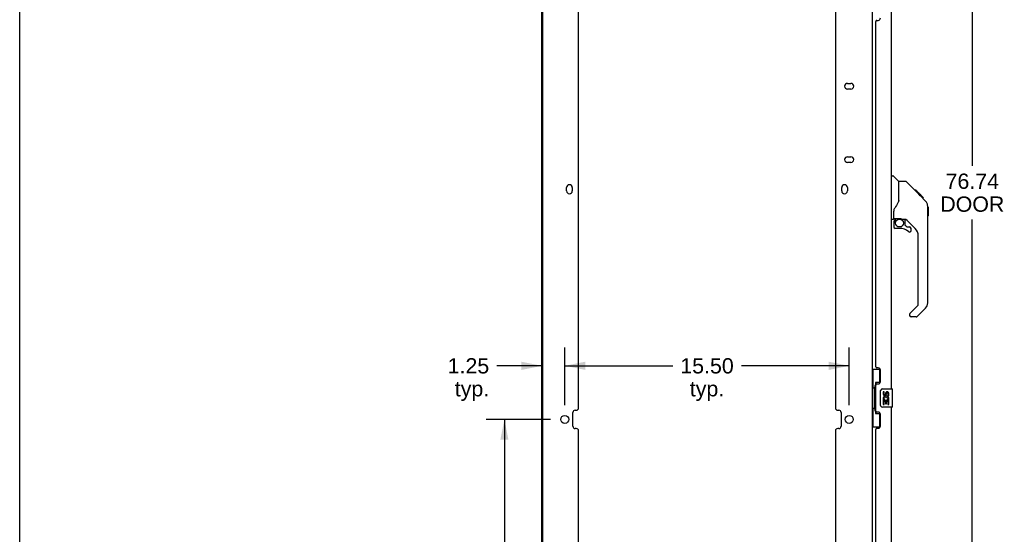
# Model space of a CAD drawing. Header units: inches. Extents: x 0 to 189, y 0 to 122.
# Tile 6 of 44: x 0 to 54, y 28 to 56. Entities that reach past the tile are written whole.
import ezdxf

# ---------------------------------------------------------------- set-up
doc = ezdxf.new("R2010")
doc.units = ezdxf.units.IN
doc.header["$LTSCALE"] = 10.388889
doc.header["$MEASUREMENT"] = 0
doc.layers.get('0').update_dxf_attribs({"linetype": 'CONTINUOUS'})
for name, color, linetype in [('00-2PC_BODY', 7, 'CONTINUOUS'), ('02___PRT_ALL_AXES', 7, 'CONTINUOUS'), ('DIMENSIONS', 7, 'CONTINUOUS')]:
    doc.layers.add(name, color=color, linetype=linetype)
doc.styles.get("Standard").update_dxf_attribs({"font": 'arial.ttf'})
doc.dimstyles.new('DIMSTYLE_1', dxfattribs={"dimtxt": 0.833333, "dimasz": 1.111111, "dimexe": 0.09, "dimexo": 0.07, "dimgap": 0.0375, "dimtad": 0, "dimtih": 1, "dimtoh": 1, "dimzin": 4, "dimdsep": 46, "dimtxsty": 'Standard', "dimblk": '_FILLED', "dimblk1": '_FILLED', "dimblk2": '_FILLED', "dimcen": 0.09, "dimazin": 1, "dimtfac": 1, "dimtdec": 3, "dimtofl": 0, "dimtmove": 0, "dimatfit": 3, "dimldrblk": '_FILLED', "dimfxl": 0, "dimtolj": 1, "dimtzin": 4, "dimarcsym": 0})

# ---------------------------------------------------------------- blocks, each defined once
blk = doc.blocks.new('_FILLED')
at = {"color": 0, "linetype": 'ByBlock'}
blk.add_solid([(0, 0), (-1, 0.2), (-1, -0.2)], dxfattribs=at)
blk = doc.blocks.new('*D13')
at = {"layer": 'DIMENSIONS', "color": 2, "linetype": 'Continuous'}
for p, q in [((48.051, 84.992), (52.92, 84.992)), ((51.92, 84.992), (51.92, 48.159)), ((51.92, 8.252), (51.92, 45.242)), ((48.051, 8.252), (52.92, 8.252))]:
    blk.add_line(p, q, dxfattribs=at)
at = {"layer": 'DIMENSIONS', "color": 2, "linetype": 'Continuous', "xscale": 1.1111111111, "yscale": 1.1111111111, "zscale": 1.1111111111}
for p, rotation in [((51.92, 84.992), 90), ((51.92, 8.252), 270)]:
    blk.add_blockref('_FILLED', p, dxfattribs=dict(at, rotation=rotation))
at = {"layer": 'DIMENSIONS', "color": 2, "linetype": 'Continuous', "insert": (51.92, 47.742), "char_height": 0.8333, "width": 3.48823, "attachment_point": 2, "line_spacing_factor": 0.9}
blk.add_mtext('76.74\\PDOOR', dxfattribs=at)
blk = doc.blocks.new('*D16')
at = {"layer": 'DIMENSIONS', "color": 2, "linetype": 'Continuous'}
for p, q in [((28.934, 34.333), (25.418, 34.333)), ((26.418, 34.333), (26.418, 23.455)), ((26.418, 9.752), (26.418, 20.538)), ((28.934, 9.752), (25.418, 9.752))]:
    blk.add_line(p, q, dxfattribs=at)
at = {"layer": 'DIMENSIONS', "color": 2, "linetype": 'Continuous', "xscale": 1.1111111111, "yscale": 1.1111111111, "zscale": 1.1111111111}
for p, rotation in [((26.418, 34.333), 90), ((26.418, 9.752), 270)]:
    blk.add_blockref('_FILLED', p, dxfattribs=dict(at, rotation=rotation))
at = {"layer": 'DIMENSIONS', "color": 2, "linetype": 'Continuous', "insert": (26.418, 23.038), "char_height": 0.8333, "width": 2.91202, "attachment_point": 2, "line_spacing_factor": 0.9}
blk.add_mtext('24.58\\Ptyp.', dxfattribs=at)
blk = doc.blocks.new('*D18')
at = {"layer": 'DIMENSIONS', "color": 2, "linetype": 'Continuous'}
for p, q in [((29.711, 35.111), (29.711, 38.256)), ((45.211, 35.111), (45.211, 38.256)), ((29.711, 37.256), (35.589, 37.256)), ((45.211, 37.256), (39.334, 37.256))]:
    blk.add_line(p, q, dxfattribs=at)
at = {"layer": 'DIMENSIONS', "color": 2, "linetype": 'Continuous', "xscale": 1.1111111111, "yscale": 1.1111111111, "zscale": 1.1111111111, "rotation": 180}
blk.add_blockref('_FILLED', (29.711, 37.256), dxfattribs=at)
at = {"layer": 'DIMENSIONS', "color": 2, "linetype": 'Continuous', "xscale": 1.1111111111, "yscale": 1.1111111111, "zscale": 1.1111111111}
blk.add_blockref('_FILLED', (45.211, 37.256), dxfattribs=at)
at = {"layer": 'DIMENSIONS', "color": 2, "linetype": 'Continuous', "insert": (37.461, 37.673), "char_height": 0.8333, "width": 2.91202, "attachment_point": 2, "line_spacing_factor": 0.9}
blk.add_mtext('15.50\\Ptyp.', dxfattribs=at)
blk = doc.blocks.new('*D22')
at = {"layer": '00-2PC_BODY', "color": 2, "linetype": 'Continuous'}
for p, q in [((29.711, 35.111), (29.711, 38.256)), ((28.461, 37.256), (26.006, 37.256)), ((29.711, 37.256), (31.934, 37.256))]:
    blk.add_line(p, q, dxfattribs=at)
at = {"layer": '00-2PC_BODY', "color": 2, "linetype": 'Continuous', "xscale": 1.1111111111, "yscale": 1.1111111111, "zscale": 1.1111111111}
blk.add_blockref('_FILLED', (28.461, 37.256), dxfattribs=at)
at = {"layer": '00-2PC_BODY', "color": 2, "linetype": 'Continuous', "xscale": 1.1111111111, "yscale": 1.1111111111, "zscale": 1.1111111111, "rotation": 180}
blk.add_blockref('_FILLED', (29.711, 37.256), dxfattribs=at)
at = {"layer": '00-2PC_BODY', "color": 2, "linetype": 'Continuous', "insert": (25.59, 37.673), "char_height": 0.8333, "width": 2.26456, "attachment_point": 3, "line_spacing_factor": 0.9}
blk.add_mtext('1.25\\Ptyp.', dxfattribs=at)

msp = doc.modelspace()

# ---------------------------------------------------------------- linework, layer by layer
at = {"color": 7, "linetype": 'Continuous'}
for p, q in [((0, 0), (0, 122.222)), ((47.519, 47.626), (47.582, 47.626)), ((47.907, 47.317), (47.61, 47.614)), ((48.274, 47.311), (47.913, 47.311)), ((47.913, 46.206), (47.913, 47.311)), ((49.095, 46.523), (48.33, 47.288)), ((48.851, 46.833), (48.784, 46.833)), ((48.858, 46.826), (48.792, 46.826)), ((48.868, 46.816), (48.801, 46.816)), ((48.875, 46.81), (48.808, 46.81)), ((48.883, 46.802), (48.816, 46.802)), ((48.902, 46.782), (48.836, 46.782)), ((49.267, 46.418), (48.851, 46.833)), ((48.925, 46.759), (48.858, 46.759)), ((48.948, 46.736), (48.881, 46.736)), ((48.972, 46.712), (48.905, 46.712)), ((48.996, 46.689), (48.929, 46.689)), ((49.019, 46.665), (48.952, 46.665)), ((49.042, 46.643), (48.975, 46.643)), ((49.062, 46.623), (48.995, 46.623)), ((49.079, 46.605), (49.012, 46.605)), ((49.092, 46.592), (49.025, 46.592)), ((49.096, 46.588), (49.03, 46.588)), ((49.099, 46.586), (49.032, 46.586)), ((49.098, 46.586), (49.032, 46.586)), ((49.1, 46.585), (49.033, 46.585)), ((49.082, 46.535), (49.034, 46.584)), ((49.102, 46.582), (49.035, 46.582)), ((49.107, 46.578), (49.04, 46.578)), ((49.112, 46.572), (49.046, 46.572)), ((49.126, 46.558), (49.059, 46.558)), ((49.141, 46.543), (49.074, 46.543)), ((49.149, 46.536), (49.082, 46.536)), ((49.094, 46.522), (49.082, 46.535)), ((49.156, 46.529), (49.089, 46.529)), ((49.094, 46.522), (49.373, 46.244)), ((49.168, 46.517), (49.101, 46.517)), ((49.173, 46.511), (49.106, 46.511)), ((49.176, 46.508), (49.11, 46.508)), ((49.178, 46.507), (49.111, 46.507)), ((49.178, 46.507), (49.112, 46.507)), ((49.178, 46.506), (49.112, 46.506)), ((49.196, 46.422), (49.263, 46.422)), ((49.264, 46.42), (49.197, 46.42)), ((49.267, 46.418), (49.2, 46.418)), ((47.637, 45.283), (47.637, 45.69)), ((49.488, 45.967), (49.487, 45.996)), ((49.488, 40.683), (49.488, 45.967)), ((49.508, 45.916), (49.488, 45.935)), ((49.508, 45.916), (49.508, 45.439)), ((47.598, 45.244), (47.519, 45.244)), ((47.657, 45.285), (47.952, 45.285)), ((47.695, 45.205), (47.775, 45.285)), ((47.701, 45.2), (47.698, 45.203)), ((47.705, 45.196), (47.701, 45.2)), ((47.709, 45.192), (47.705, 45.196)), ((47.952, 45.285), (47.959, 45.285)), ((48.225, 45.244), (48.137, 45.244)), ((48.267, 44.912), (48.267, 45.239)), ((48.803, 44.748), (48.302, 45.249)), ((49.508, 45.439), (49.488, 45.419)), ((47.637, 45.066), (47.637, 44.829)), ((47.952, 44.75), (47.716, 44.75)), ((48.271, 44.904), (48.343, 44.832)), ((48.351, 44.829), (48.504, 44.829)), ((48.582, 44.631), (48.582, 44.75)), ((48.976, 40.597), (48.976, 44.33)), ((48.517, 40.106), (48.953, 40.541)), ((49.373, 40.404), (48.92, 39.952)), ((48.504, 40.072), (48.504, 40.008)), ((48.865, 39.929), (48.582, 39.929)), ((46.461, 37.073), (46.902, 37.073)), ((46.5, 37.073), (46.5, 36.048)), ((46.865, 37.073), (46.865, 36.294)), ((46.479, 36.048), (46.601, 36.048)), ((46.479, 36.048), (46.479, 34.948)), ((46.601, 36.079), (46.601, 36.099)), ((46.601, 34.948), (46.601, 36.048)), ((46.865, 36.338), (46.638, 36.338)), ((46.638, 36.338), (46.638, 34.658)), ((47.024, 35.998), (47.564, 35.998)), ((47.579, 35.013), (47.579, 35.983)), ((46.924, 35.098), (46.924, 35.898)), ((46.479, 34.948), (46.601, 34.948)), ((46.5, 34.948), (46.5, 33.923)), ((46.601, 34.898), (46.601, 34.918)), ((47.564, 34.998), (47.024, 34.998)), ((46.638, 34.658), (46.865, 34.658)), ((46.865, 34.703), (46.865, 33.923)), ((46.461, 33.923), (46.902, 33.923))]:
    msp.add_line(p, q, dxfattribs=at)
at = {"color": 3, "linetype": 'Continuous'}
for p, q in [((28.461, 7.356), (28.461, 85.888)), ((28.513, 7.371), (28.513, 85.873)), ((46.461, 85.888), (46.461, 7.356)), ((30.461, 34.958), (30.461, 58.289)), ((44.461, 58.289), (44.461, 34.958)), ((47.519, 35.998), (47.519, 57.245)), ((46.665, 37.206), (46.665, 56.038)), ((46.725, 56.098), (46.785, 56.098)), ((45.117, 52.657), (45.305, 52.657)), ((45.305, 52.345), (45.117, 52.345)), ((45.117, 48.657), (45.305, 48.657)), ((45.305, 48.345), (45.117, 48.345)), ((29.805, 46.792), (29.805, 46.98)), ((30.117, 46.98), (30.117, 46.792)), ((44.805, 46.792), (44.805, 46.98)), ((45.117, 46.98), (45.117, 46.792)), ((46.785, 37.146), (46.725, 37.146)), ((46.915, 36.396), (46.915, 37.016)), ((46.665, 34.791), (46.665, 36.206)), ((46.725, 36.266), (46.785, 36.266)), ((47.519, 13.752), (47.519, 34.998)), ((30.149, 33.958), (30.149, 34.708)), ((30.274, 34.833), (30.336, 34.833)), ((44.586, 34.833), (44.648, 34.833)), ((44.773, 34.708), (44.773, 33.958)), ((46.785, 34.731), (46.725, 34.731)), ((46.915, 33.981), (46.915, 34.601)), ((30.336, 33.833), (30.274, 33.833)), ((44.648, 33.833), (44.586, 33.833)), ((46.725, 33.851), (46.785, 33.851)), ((30.461, 10.377), (30.461, 33.708)), ((44.461, 33.708), (44.461, 10.377)), ((46.665, 14.959), (46.665, 33.791))]:
    msp.add_line(p, q, dxfattribs=at)
at = {"color": 7, "linetype": 'Continuous'}
for points in [[(48.33, 47.288), (48.322, 47.294), (48.314, 47.3), (48.304, 47.305), (48.295, 47.308), (48.284, 47.31), (48.274, 47.311)], [(47.913, 46.269), (47.892, 46.212), (47.862, 46.143), (47.825, 46.072), (47.783, 45.999), (47.735, 45.925), (47.691, 45.861)], [(49.034, 46.584), (49.012, 46.606), (48.99, 46.628), (48.968, 46.65)], [(49.488, 45.967), (49.487, 45.995), (49.482, 46.037), (49.472, 46.077), (49.458, 46.117), (49.44, 46.154), (49.418, 46.19), (49.393, 46.223), (49.373, 46.244)], [(47.691, 45.861), (47.68, 45.845), (47.665, 45.816), (47.652, 45.784), (47.643, 45.75), (47.638, 45.715), (47.637, 45.69)], [(47.709, 45.192), (47.7, 45.181), (47.691, 45.17), (47.684, 45.159), (47.677, 45.147), (47.671, 45.134), (47.666, 45.121), (47.662, 45.108), (47.66, 45.094), (47.658, 45.08), (47.657, 45.066)], [(47.698, 45.203), (47.697, 45.204), (47.696, 45.205), (47.695, 45.205), (47.695, 45.205)], [(47.959, 45.285), (47.979, 45.284), (48, 45.282), (48.021, 45.278), (48.041, 45.273), (48.059, 45.268), (48.075, 45.262), (48.089, 45.257), (48.101, 45.253), (48.111, 45.249), (48.12, 45.247), (48.128, 45.245), (48.136, 45.244), (48.137, 45.244)], [(46.638, 36.315), (46.638, 36.311), (46.639, 36.308), (46.64, 36.304), (46.641, 36.299), (46.643, 36.295), (46.645, 36.29), (46.647, 36.284), (46.65, 36.278), (46.654, 36.272), (46.658, 36.265), (46.662, 36.257), (46.667, 36.249), (46.672, 36.241), (46.674, 36.237)], [(46.924, 35.898), (46.925, 35.905), (46.925, 35.911), (46.926, 35.917), (46.927, 35.923), (46.929, 35.929), (46.931, 35.935)], [(46.931, 35.062), (46.929, 35.068), (46.927, 35.074), (46.926, 35.08), (46.925, 35.086), (46.925, 35.092), (46.924, 35.098)], [(46.674, 34.759), (46.672, 34.756), (46.667, 34.748), (46.662, 34.74), (46.658, 34.732), (46.654, 34.725), (46.65, 34.719), (46.647, 34.713), (46.645, 34.707), (46.643, 34.702), (46.641, 34.698), (46.64, 34.693), (46.639, 34.689), (46.638, 34.686), (46.638, 34.682)]]:
    msp.add_lwpolyline(points, dxfattribs=at)
msp.add_circle((47.952, 45.045), 0.217, dxfattribs=at)
at = {"color": 3, "linetype": 'Continuous'}
for centre in [(29.711, 34.333), (45.211, 34.333)]:
    msp.add_circle(centre, 0.219, dxfattribs=at)
for centre, radius, start, end in [((46.725, 56.038), 0.06, 90, 180), ((46.785, 56.228), 0.13, 270, 360), ((45.117, 52.501), 0.156, 90, 270), ((45.305, 52.501), 0.156, 270, 90), ((45.117, 48.501), 0.156, 90, 270), ((45.305, 48.501), 0.156, 270, 90), ((29.961, 46.98), 0.156, 0, 180), ((29.961, 46.792), 0.156, 180, 360), ((44.961, 46.98), 0.156, 0, 180), ((44.961, 46.792), 0.156, 180, 360), ((46.725, 37.206), 0.06, 180, 270), ((46.785, 37.016), 0.13, 0, 90), ((46.725, 36.206), 0.06, 90, 180), ((46.785, 36.396), 0.13, 270, 360), ((30.336, 34.958), 0.125, 270, 360), ((44.586, 34.958), 0.125, 180, 270), ((30.274, 34.708), 0.125, 90, 180), ((44.648, 34.708), 0.125, 0, 90), ((46.725, 34.791), 0.06, 180, 270), ((46.785, 34.601), 0.13, 0, 90), ((30.274, 33.958), 0.125, 180, 270), ((30.336, 33.708), 0.125, 0, 90), ((44.586, 33.708), 0.125, 90, 180), ((44.648, 33.958), 0.125, 270, 360), ((46.725, 33.791), 0.06, 90, 180), ((46.785, 33.981), 0.13, 270, 360)]:
    msp.add_arc(centre, radius, start, end, dxfattribs=at)
at = {"color": 7, "linetype": 'Continuous'}
for centre, radius, start, end in [((47.582, 47.586), 0.0394, 45, 90), ((47.893, 47.303), 0.0197, 7.5, 45), ((47.598, 45.283), 0.0394, 270, 360), ((47.657, 45.305), 0.0197, 180, 270), ((47.834, 45.066), 0.197, 135, 180), ((48.225, 45.047), 0.197, 45, 90), ((47.716, 44.829), 0.0787, 180, 270), ((47.952, 43.962), 0.787, 50.4788, 90), ((48.279, 44.912), 0.0118, 180, 225), ((48.351, 44.84), 0.0118, 225, 270), ((48.504, 44.631), 0.0787, 230.4788, 360), ((48.504, 44.75), 0.0787, 0, 90), ((48.385, 44.33), 0.591, 0, 45), ((48.897, 40.597), 0.0787, 315, 360), ((49.094, 40.683), 0.394, 315, 360), ((48.551, 40.072), 0.0472, 135, 180), ((48.582, 40.008), 0.0787, 180, 270), ((48.865, 40.008), 0.0787, 270, 315), ((47.024, 35.898), 0.1, 90, 158.7946), ((47.564, 35.983), 0.015, 0, 90), ((47.024, 35.098), 0.1, 201.205, 270), ((47.564, 35.013), 0.015, 270, 360)]:
    msp.add_arc(centre, radius, start, end, dxfattribs=at)
for centre, start_param, end_param in [((46.705, 36.089), 0.699287, 1.51401), ((46.705, 36.089), -4.655602, -3.84088), ((46.705, 34.908), 0.699287, 1.51401), ((46.705, 34.908), -4.655602, -3.84088)]:
    msp.add_ellipse(centre, major_axis=(0, 0.18), ratio=0.579493, start_param=start_param, end_param=end_param, dxfattribs=at)
at = {"layer": '02___PRT_ALL_AXES', "color": 7, "linetype": 'Continuous'}
for p, q in [((47.125, 35.844), (47.062, 35.844)), ((47.062, 35.844), (47.062, 35.708)), ((47.125, 35.708), (47.125, 35.844)), ((47.19, 35.771), (47.19, 35.702)), ((47.251, 35.708), (47.251, 35.75)), ((47.306, 35.419), (47.363, 35.394)), ((47.313, 35.75), (47.313, 35.614)), ((47.313, 35.614), (47.376, 35.614)), ((47.376, 35.614), (47.376, 35.75)), ((47.08, 35.383), (47.062, 35.383)), ((47.062, 35.383), (47.062, 35.153)), ((47.062, 35.153), (47.125, 35.153)), ((47.115, 35.383), (47.142, 35.402)), ((47.115, 35.383), (47.376, 35.383)), ((47.125, 35.32), (47.19, 35.32)), ((47.125, 35.153), (47.125, 35.32)), ((47.19, 35.32), (47.19, 35.184)), ((47.19, 35.184), (47.251, 35.184)), ((47.251, 35.32), (47.313, 35.32)), ((47.251, 35.184), (47.251, 35.32)), ((47.313, 35.32), (47.313, 35.153)), ((47.313, 35.153), (47.376, 35.153)), ((47.376, 35.153), (47.376, 35.383))]:
    msp.add_line(p, q, dxfattribs=at)
for centre, radius, start, end in [((47.156, 35.708), 0.0943, 180, 360), ((47.216, 35.456), 0.154, 161.4199, 206.1963), ((47.219, 35.456), 0.157, 336.5966, 161.8791), ((47.156, 35.708), 0.0314, 180, 261.2295), ((47.219, 35.456), 0.0943, 336.5966, 215.1122), ((47.156, 35.713), 0.0362, 263.4285, 341.7628), ((47.282, 35.75), 0.0943, 68.6999, 167.4338), ((47.282, 35.75), 0.0314, 0, 180.0485), ((47.282, 35.75), 0.0943, 0, 68.6704), ((47.219, 35.456), 0.157, 205.737, 207.8532)]:
    msp.add_arc(centre, radius, start, end, dxfattribs=at)

# ---------------------------------------------------------------- dimensions: what is measured, and where the dimension line sits
at = {"layer": '00-2PC_BODY', "color": 2, "linetype": 'Continuous'}
dim = msp.add_linear_dim(base=(29.711, 37.256), p1=(28.461, 7.371), p2=(29.711, 35.041), text='<>\\Ptyp.\\P[]', dimstyle='DIMSTYLE_1', dxfattribs=at)
dim.commit()
dim.dimension.update_dxf_attribs({"geometry": '*D22', "text_midpoint": (24.457, 36.631), "dimtype": 160})
at = {"layer": 'DIMENSIONS', "color": 2, "linetype": 'Continuous'}
for base, p1, p2, angle, text, picture, middle in [((51.92, 8.252), (47.981, 84.992), (47.981, 8.252), 270, '<>\\PDOOR\\P[]', '*D13', (51.92, 46.701)), ((26.418, 34.333), (29.004, 9.752), (29.004, 34.333), 90, '<>\\Ptyp.\\P[]', '*D16', (26.418, 21.996))]:
    dim = msp.add_linear_dim(base=base, p1=p1, p2=p2, angle=angle, text=text, dimstyle='DIMSTYLE_1', dxfattribs=at)
    dim.commit()
    dim.dimension.update_dxf_attribs({"geometry": picture, "text_midpoint": middle, "dimtype": 160})
dim = msp.add_linear_dim(base=(45.211, 37.256), p1=(29.711, 35.041), p2=(45.211, 35.041), text='<>\\Ptyp.\\P[]', dimstyle='DIMSTYLE_1', dxfattribs=at)
dim.commit()
dim.dimension.update_dxf_attribs({"geometry": '*D18', "text_midpoint": (37.461, 36.631), "dimtype": 160})

doc.saveas('drawing.dxf')
